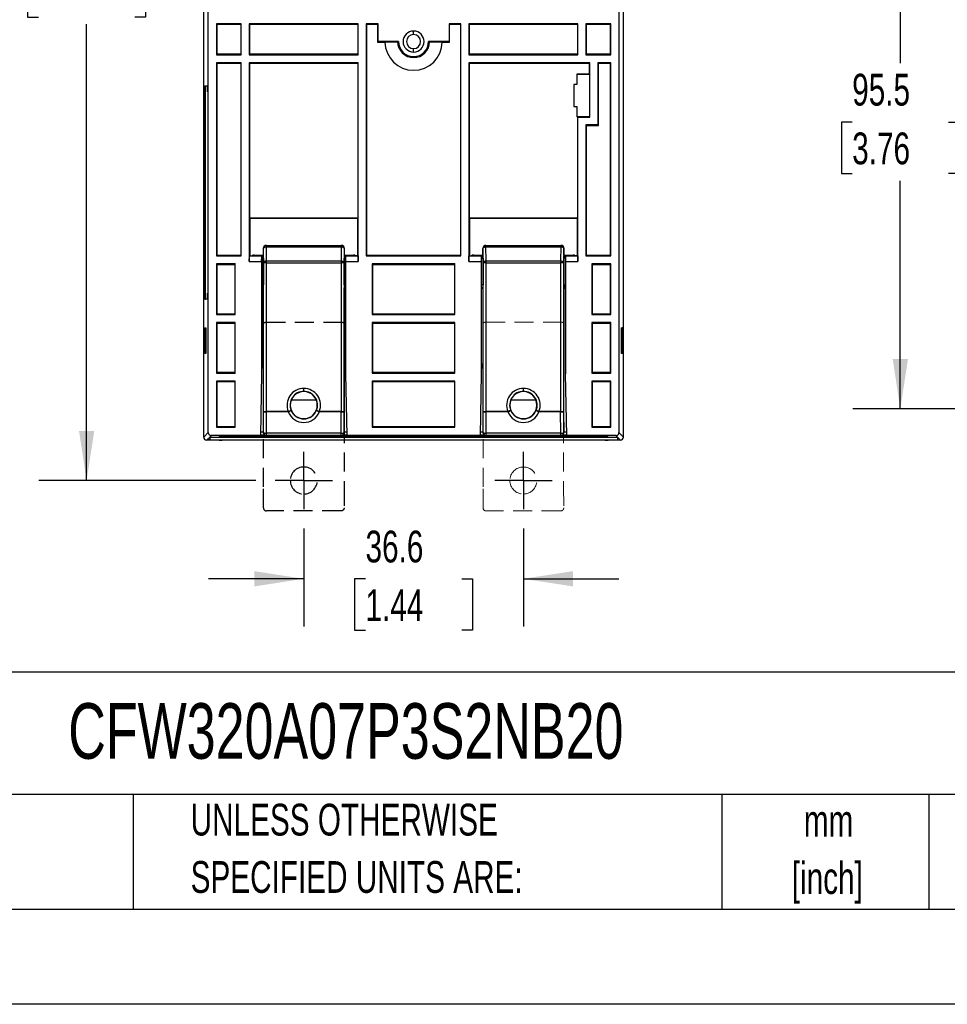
# Model space of a CAD drawing. Header units: millimetres. Extents: x 0 to 699, y 0 to 540.
# Tile 21 of 38: x 391 to 545, y 0 to 164. Entities that reach past the tile are written whole.
import ezdxf

# ---------------------------------------------------------------- set-up
doc = ezdxf.new("R2010")
doc.units = ezdxf.units.MM
doc.header["$LTSCALE"] = 2.5
doc.linetypes.add('CENTERX2', pattern=[20.32, 12.7, -2.54, 2.54, -2.54])
doc.linetypes.add('HIDDEN', pattern=[1.905, 1.27, -0.635])
doc.layers.add('CENTER', color=40, linetype='CENTERX2')
doc.layers.add('HIDDEN', color=102, linetype='HIDDEN')
doc.layers.add('DIMENSIONS', color=140, linetype='Continuous', lineweight=25)
doc.layers.add('TEXT', color=140, linetype='Continuous', lineweight=25)
doc.styles.add('SLDTEXTSTYLE0', font='TXT', dxfattribs={"width": 0.7})
doc.dimstyles.new('SLDDIMSTYLE0', dxfattribs={"dimtxt": 5.39502, "dimasz": 8.255, "dimexe": 0, "dimexo": 0.0625, "dimgap": 1.348755, "dimtad": 0, "dimtih": 1, "dimtoh": 1, "dimrnd": 1e-09, "dimzin": 12, "dimdsep": 46, "dimtxsty": 'SLDTEXTSTYLE0', "dimsah": 1, "dimcen": 0.09, "dimadec": 0, "dimazin": 3, "dimtfac": 1, "dimtofl": 0, "dimtmove": 0, "dimatfit": 3, "dimfxl": 0, "dimfrac": 2, "dimtolj": 1, "dimtzin": 12, "dimarcsym": 0})
doc.dimstyles.new('SLDDIMSTYLE1', dxfattribs={"dimtxt": 5.39502, "dimasz": 8.255, "dimexe": 0, "dimexo": 0.0625, "dimgap": 1.348755, "dimtad": 0, "dimtih": 1, "dimtoh": 1, "dimrnd": 1e-09, "dimzin": 12, "dimdsep": 46, "dimtxsty": 'SLDTEXTSTYLE0', "dimsah": 1, "dimcen": 0.09, "dimadec": 0, "dimazin": 3, "dimtfac": 1, "dimtmove": 0, "dimatfit": 0, "dimfxl": 0, "dimfrac": 2, "dimtolj": 1, "dimtzin": 12, "dimarcsym": 0})

# ---------------------------------------------------------------- blocks, each defined once
blk = doc.blocks.new('SW_NOTE_0_1')
at = {"layer": 'TEXT', "color": 0, "linetype": 'CENTERX2', "lineweight": 18, "char_height": 5.292, "attachment_point": 2, "style": 'SLDTEXTSTYLE0'}
for s, insert in [('mm', (7.11, 6.82)), ('[inch]', (6.9, -2.73))]:
    blk.add_mtext(s, dxfattribs=dict(at, insert=insert))
blk = doc.blocks.new('SW_NOTE_0_2')
at = {"layer": 'TEXT', "color": 0, "linetype": 'CENTERX2', "lineweight": 18, "char_height": 5.2917, "attachment_point": 1, "style": 'SLDTEXTSTYLE0'}
for s, insert in [('UNLESS OTHERWISE', (0, 6.82)), ('SPECIFIED UNITS ARE:', (0, -2.73))]:
    blk.add_mtext(s, dxfattribs=dict(at, insert=insert))
blk = doc.blocks.new('_D_11')
at = {"layer": 'DIMENSIONS'}
for p, q in [((437.87, 79.27), (437.87, 62.93)), ((474.47, 79.27), (474.47, 62.93)), ((437.87, 70.87), (422, 70.87)), ((448.16, 70.87), (446.35, 70.87)), ((446.35, 70.87), (446.35, 62.29)), ((464.19, 70.87), (466, 70.87)), ((466, 70.87), (466, 62.29)), ((474.47, 70.87), (490.35, 70.87)), ((446.35, 62.29), (448.16, 62.29)), ((466, 62.29), (464.19, 62.29))]:
    blk.add_line(p, q, dxfattribs=at)
for points in [[(437.87, 70.87), (429.62, 72.14), (429.62, 69.6)], [(474.47, 70.87), (482.73, 69.6), (482.73, 72.14)]]:
    blk.add_solid(points, dxfattribs=at)
at = {"layer": 'DIMENSIONS', "char_height": 5.292, "attachment_point": 1, "style": 'SLDTEXTSTYLE0'}
for s, insert in [('36.6', (448.16, 78.89)), ('1.44', (448.16, 69.11))]:
    blk.add_mtext(s, dxfattribs=dict(at, insert=insert))
blk = doc.blocks.new('_D_14')
at = {"layer": 'DIMENSIONS'}
for p, q in [((429.89, 258.74), (393.75, 258.74)), ((401.69, 258.74), (401.69, 182.77)), ((393.67, 172.99), (391.86, 172.99)), ((391.86, 172.99), (391.86, 164.42)), ((409.7, 172.99), (411.51, 172.99)), ((411.51, 172.99), (411.51, 164.42)), ((391.86, 164.42), (393.67, 164.42)), ((411.51, 164.42), (409.7, 164.42)), ((401.69, 87.24), (401.69, 163.21)), ((429.91, 87.24), (393.75, 87.24))]:
    blk.add_line(p, q, dxfattribs=at)
for points in [[(401.69, 258.74), (400.42, 250.49), (402.96, 250.49)], [(401.69, 87.24), (402.96, 95.49), (400.42, 95.49)]]:
    blk.add_solid(points, dxfattribs=at)
at = {"layer": 'DIMENSIONS', "char_height": 5.292, "attachment_point": 1, "style": 'SLDTEXTSTYLE0'}
for s, insert in [('171.5', (391.43, 181.02)), ('6.75', (393.67, 171.24))]:
    blk.add_mtext(s, dxfattribs=dict(at, insert=insert))
blk = doc.blocks.new('SW_CENTERMARKSYMBOL_7')
at = {"layer": 'CENTER', "color": 0}
for p, q in [((0, 2.54), (0, 4.79)), ((0, 0), (0, 2.54)), ((-2.54, 0), (-4.79, 0)), ((0, 0), (-2.54, 0)), ((0, 0), (0, -2.54)), ((0, 0), (2.54, 0)), ((2.54, 0), (4.79, 0)), ((0, -2.54), (0, -4.79))]:
    blk.add_line(p, q, dxfattribs=at)
blk = doc.blocks.new('SW_CENTERMARKSYMBOL_8')
at = {"layer": 'CENTER', "color": 0}
for p, q in [((0, 2.54), (0, 4.79)), ((0, 0), (0, 2.54)), ((-2.54, 0), (-4.79, 0)), ((0, 0), (-2.54, 0)), ((0, 0), (0, -2.54)), ((0, 0), (2.54, 0)), ((2.54, 0), (4.79, 0)), ((0, -2.54), (0, -4.79))]:
    blk.add_line(p, q, dxfattribs=at)
blk = doc.blocks.new('_D_17')
at = {"layer": 'DIMENSIONS'}
for p, q in [((552.71, 194.69), (529.34, 194.69)), ((537.28, 194.69), (537.28, 156.73)), ((529.26, 146.94), (527.45, 146.94)), ((527.45, 146.94), (527.45, 138.37)), ((545.29, 146.94), (547.11, 146.94)), ((547.11, 146.94), (547.11, 138.37)), ((527.45, 138.37), (529.26, 138.37)), ((547.11, 138.37), (545.29, 138.37)), ((537.28, 99.2), (537.28, 137.16)), ((552.3, 99.2), (529.34, 99.2))]:
    blk.add_line(p, q, dxfattribs=at)
for points in [[(537.28, 194.69), (536.01, 186.44), (538.55, 186.44)], [(537.28, 99.2), (538.55, 107.45), (536.01, 107.45)]]:
    blk.add_solid(points, dxfattribs=at)
at = {"layer": 'DIMENSIONS', "char_height": 5.292, "attachment_point": 1, "style": 'SLDTEXTSTYLE0'}
for s, insert in [('95.5', (529.26, 154.97)), ('3.76', (529.26, 145.19))]:
    blk.add_mtext(s, dxfattribs=dict(at, insert=insert))

msp = doc.modelspace()

# ---------------------------------------------------------------- linework, layer by layer
for p, q in [((421.205, 94.469), (421.205, 251.408)), ((491.144, 94.469), (491.144, 251.408)), ((421.965, 95.229), (421.965, 184.849)), ((490.385, 184.849), (490.385, 95.229)), ((427.462, 163.316), (423.334, 163.316)), ((423.334, 163.316), (423.334, 158.141)), ((423.334, 163.316), (423.421, 163.229)), ((423.421, 158.229), (423.421, 163.229)), ((423.421, 163.229), (427.375, 163.229)), ((427.375, 163.229), (427.462, 163.316)), ((427.375, 163.229), (427.375, 158.229)), ((427.462, 158.141), (427.462, 163.316)), ((446.962, 163.316), (428.788, 163.316)), ((428.788, 163.316), (428.788, 158.141)), ((428.788, 163.316), (428.875, 163.229)), ((428.875, 158.229), (428.875, 163.229)), ((428.875, 163.229), (446.875, 163.229)), ((446.875, 163.229), (446.962, 163.316)), ((446.875, 163.229), (446.875, 158.229)), ((446.962, 158.141), (446.962, 163.316)), ((448.288, 163.316), (448.288, 124.641)), ((450.262, 163.316), (448.288, 163.316)), ((448.375, 163.229), (448.288, 163.316)), ((448.375, 124.729), (448.375, 163.229)), ((448.375, 163.229), (450.175, 163.229)), ((450.175, 163.229), (450.262, 163.316)), ((450.175, 163.229), (450.175, 160.249)), ((450.262, 160.336), (450.262, 163.316)), ((464.062, 163.316), (462.088, 163.316)), ((462.088, 163.316), (462.088, 160.336)), ((462.175, 163.229), (462.088, 163.316)), ((462.175, 160.249), (462.175, 163.229)), ((462.175, 163.229), (463.975, 163.229)), ((463.975, 163.229), (464.062, 163.316)), ((463.975, 163.229), (463.975, 124.729)), ((464.062, 124.641), (464.062, 163.316)), ((465.388, 163.316), (465.388, 158.141)), ((483.562, 163.316), (465.388, 163.316)), ((465.475, 163.229), (465.388, 163.316)), ((465.475, 158.229), (465.475, 163.229)), ((465.475, 163.229), (483.475, 163.229)), ((483.475, 163.229), (483.562, 163.316)), ((483.475, 163.229), (483.475, 158.229)), ((483.562, 158.141), (483.562, 163.316)), ((484.888, 163.316), (484.888, 158.141)), ((489.016, 163.316), (484.888, 163.316)), ((484.975, 163.229), (484.888, 163.316)), ((484.975, 158.229), (484.975, 163.229)), ((484.975, 163.229), (488.929, 163.229)), ((488.929, 163.229), (489.016, 163.316)), ((488.929, 163.229), (488.929, 158.229)), ((489.016, 158.141), (489.016, 163.316)), ((456.175, 161.509), (456.175, 162.086)), ((450.175, 160.249), (450.262, 160.336)), ((450.175, 160.249), (451.4, 160.249)), ((453.675, 160.336), (450.262, 160.336)), ((451.4, 160.249), (453.5, 160.302)), ((453.5, 160.302), (453.675, 160.336)), ((456.175, 158.586), (456.175, 159.164)), ((462.088, 160.336), (458.675, 160.336)), ((458.85, 160.302), (458.675, 160.336)), ((458.85, 160.302), (460.95, 160.249)), ((460.95, 160.249), (462.175, 160.249)), ((462.175, 160.249), (462.088, 160.336)), ((423.421, 158.229), (423.334, 158.141)), ((423.334, 158.141), (427.462, 158.141)), ((427.375, 158.229), (423.421, 158.229)), ((427.375, 158.229), (427.462, 158.141)), ((428.875, 158.229), (428.788, 158.141)), ((428.788, 158.141), (446.962, 158.141)), ((446.875, 158.229), (428.875, 158.229)), ((446.875, 158.229), (446.962, 158.141)), ((465.388, 158.141), (465.475, 158.229)), ((465.388, 158.141), (483.562, 158.141)), ((483.475, 158.229), (465.475, 158.229)), ((483.475, 158.229), (483.562, 158.141)), ((484.888, 158.141), (484.975, 158.229)), ((484.888, 158.141), (489.016, 158.141)), ((488.929, 158.229), (484.975, 158.229)), ((488.929, 158.229), (489.016, 158.141)), ((427.462, 156.816), (423.334, 156.816)), ((423.334, 156.816), (423.334, 124.641)), ((423.334, 156.816), (423.421, 156.729)), ((423.421, 124.729), (423.421, 156.729)), ((423.421, 156.729), (427.375, 156.729)), ((427.375, 156.729), (427.462, 156.816)), ((427.375, 156.729), (427.375, 124.729)), ((427.462, 124.641), (427.462, 156.816)), ((446.962, 156.816), (428.788, 156.816)), ((428.788, 156.816), (428.788, 123.729)), ((428.875, 156.729), (428.788, 156.816)), ((428.875, 130.943), (428.875, 156.729)), ((428.875, 156.729), (446.875, 156.729)), ((446.875, 156.729), (446.962, 156.816)), ((446.875, 156.729), (446.875, 130.943)), ((446.962, 123.729), (446.962, 156.816)), ((485.562, 156.816), (465.388, 156.816)), ((465.388, 156.816), (465.388, 123.729)), ((465.475, 156.729), (465.388, 156.816)), ((465.475, 130.943), (465.475, 156.729)), ((465.475, 156.729), (485.475, 156.729)), ((485.475, 156.729), (485.562, 156.816)), ((485.475, 154.894), (485.475, 156.729)), ((485.562, 147.73), (485.562, 156.816)), ((489.016, 156.816), (486.888, 156.816)), ((486.888, 156.816), (486.888, 146.443)), ((486.975, 156.729), (486.888, 156.816)), ((486.975, 146.355), (486.975, 156.729)), ((486.975, 156.729), (488.929, 156.729)), ((488.929, 156.729), (489.016, 156.816)), ((488.929, 156.729), (488.929, 124.729)), ((489.016, 124.641), (489.016, 156.816)), ((485.475, 154.894), (483.349, 154.894)), ((483.349, 154.894), (483.349, 153.193)), ((483.351, 154.892), (483.349, 154.894)), ((483.351, 154.892), (483.351, 153.191)), ((483.351, 154.892), (485.473, 154.892)), ((485.473, 154.892), (485.475, 154.894)), ((485.473, 154.892), (485.473, 147.819)), ((421.377, 152.944), (421.888, 152.944)), ((421.377, 152.944), (421.504, 152.942)), ((421.504, 152.942), (421.888, 152.942)), ((483.349, 153.193), (482.888, 153.193)), ((482.888, 153.193), (482.888, 149.518)), ((482.89, 153.191), (482.888, 153.193)), ((482.89, 153.191), (482.89, 149.52)), ((483.351, 153.191), (482.89, 153.191)), ((483.349, 153.193), (483.351, 153.191)), ((421.369, 118.439), (421.369, 151.939)), ((421.369, 151.939), (421.496, 151.939)), ((421.496, 118.439), (421.496, 151.939)), ((421.897, 151.939), (421.897, 118.439)), ((482.888, 149.518), (482.89, 149.52)), ((482.888, 149.518), (483.349, 149.518)), ((482.89, 149.52), (483.351, 149.52)), ((483.351, 149.52), (483.349, 149.518)), ((483.349, 149.518), (483.349, 147.817)), ((483.351, 149.52), (483.351, 147.819)), ((483.349, 147.817), (483.351, 147.819)), ((483.475, 147.817), (483.349, 147.817)), ((485.473, 147.819), (483.351, 147.819)), ((483.475, 147.817), (483.475, 130.943)), ((483.562, 147.73), (483.475, 147.817)), ((483.562, 123.729), (483.562, 147.73)), ((483.562, 147.73), (485.562, 147.73)), ((485.562, 147.73), (485.473, 147.819)), ((484.888, 146.443), (484.888, 124.641)), ((486.888, 146.443), (484.888, 146.443)), ((484.975, 146.355), (484.888, 146.443)), ((484.975, 124.729), (484.975, 146.355)), ((484.975, 146.355), (486.975, 146.355)), ((486.975, 146.355), (486.888, 146.443)), ((428.877, 130.941), (428.875, 130.943)), ((446.875, 130.943), (428.875, 130.943)), ((428.877, 130.941), (428.877, 124.788)), ((428.877, 130.941), (446.873, 130.941)), ((446.875, 130.943), (446.873, 130.941)), ((446.873, 124.788), (446.873, 130.941)), ((465.477, 130.941), (465.475, 130.943)), ((483.475, 130.943), (465.475, 130.943)), ((465.477, 130.941), (465.477, 124.788)), ((465.477, 130.941), (483.473, 130.941)), ((483.475, 130.943), (483.473, 130.941)), ((483.473, 124.788), (483.473, 130.941)), ((431.615, 126.386), (431.638, 126.364)), ((431.615, 126.386), (444.135, 126.386)), ((431.638, 126.364), (431.638, 126.178)), ((431.638, 126.364), (444.112, 126.364)), ((444.135, 126.386), (444.112, 126.364)), ((444.112, 126.364), (444.112, 126.178)), ((468.215, 126.386), (468.238, 126.364)), ((468.215, 126.386), (480.735, 126.386)), ((468.238, 126.364), (468.238, 126.178)), ((468.238, 126.364), (480.712, 126.364)), ((480.735, 126.386), (480.712, 126.364)), ((480.712, 126.364), (480.712, 126.178)), ((423.421, 124.729), (423.334, 124.641)), ((423.334, 124.641), (427.462, 124.641)), ((427.375, 124.729), (423.421, 124.729)), ((427.375, 124.729), (427.462, 124.641)), ((428.788, 123.729), (428.804, 124.658)), ((428.804, 124.658), (428.846, 124.7)), ((428.804, 124.658), (430.861, 124.658)), ((428.846, 124.758), (428.877, 124.788)), ((428.846, 124.7), (428.846, 124.758)), ((428.875, 124.671), (428.846, 124.7)), ((428.875, 124.671), (430.875, 124.671)), ((429.602, 124.786), (429.581, 124.765)), ((429.581, 124.765), (431.136, 124.765)), ((429.581, 124.765), (429.581, 124.671)), ((429.602, 124.786), (431.115, 124.786)), ((430.845, 123.729), (430.861, 124.658)), ((430.861, 124.658), (430.875, 124.671)), ((430.875, 124.671), (430.875, 106.729)), ((431.115, 125.886), (431.115, 124.786)), ((431.115, 125.886), (431.138, 125.864)), ((431.115, 124.786), (431.136, 124.765)), ((431.171, 123.49), (431.138, 125.864)), ((431.671, 123.805), (431.638, 126.178)), ((431.638, 126.178), (444.112, 126.178)), ((444.112, 126.178), (444.079, 123.805)), ((444.612, 125.864), (444.578, 123.49)), ((444.612, 125.864), (444.634, 125.886)), ((444.613, 124.765), (444.634, 124.786)), ((444.613, 124.765), (446.168, 124.765)), ((444.634, 124.786), (444.634, 125.886)), ((444.634, 124.786), (446.147, 124.786)), ((444.875, 106.729), (444.875, 124.671)), ((444.875, 124.671), (444.888, 124.658)), ((446.875, 124.671), (444.875, 124.671)), ((444.905, 123.729), (444.888, 124.658)), ((444.888, 124.658), (446.946, 124.658)), ((446.168, 124.765), (446.147, 124.786)), ((446.168, 124.671), (446.168, 124.765)), ((446.873, 124.788), (446.904, 124.758)), ((446.904, 124.7), (446.875, 124.671)), ((446.904, 124.758), (446.904, 124.7)), ((446.904, 124.7), (446.946, 124.658)), ((446.946, 124.658), (446.962, 123.729)), ((448.288, 124.641), (448.375, 124.729)), ((448.288, 124.641), (464.062, 124.641)), ((463.975, 124.729), (448.375, 124.729)), ((463.975, 124.729), (464.062, 124.641)), ((465.388, 123.729), (465.404, 124.658)), ((465.404, 124.658), (465.446, 124.7)), ((465.404, 124.658), (467.461, 124.658)), ((465.446, 124.758), (465.477, 124.788)), ((465.446, 124.7), (465.446, 124.758)), ((465.475, 124.671), (465.446, 124.7)), ((465.475, 124.671), (467.475, 124.671)), ((466.202, 124.786), (466.181, 124.765)), ((466.181, 124.765), (467.736, 124.765)), ((466.181, 124.765), (466.181, 124.671)), ((466.202, 124.786), (467.715, 124.786)), ((467.461, 124.658), (467.445, 123.729)), ((467.461, 124.658), (467.475, 124.671)), ((467.475, 106.729), (467.475, 124.671)), ((467.715, 125.886), (467.715, 124.786)), ((467.715, 125.886), (467.738, 125.864)), ((467.715, 124.786), (467.736, 124.765)), ((467.771, 123.49), (467.738, 125.864)), ((468.271, 123.805), (468.238, 126.178)), ((468.238, 126.178), (480.712, 126.178)), ((480.712, 126.178), (480.679, 123.805)), ((481.212, 125.864), (481.178, 123.49)), ((481.212, 125.864), (481.234, 125.886)), ((481.213, 124.765), (481.234, 124.786)), ((481.213, 124.765), (482.768, 124.765)), ((481.234, 124.786), (481.234, 125.886)), ((481.234, 124.786), (482.747, 124.786)), ((481.475, 124.671), (481.475, 106.729)), ((481.488, 124.658), (481.475, 124.671)), ((483.475, 124.671), (481.475, 124.671)), ((481.505, 123.729), (481.488, 124.658)), ((481.488, 124.658), (483.546, 124.658)), ((482.768, 124.765), (482.747, 124.786)), ((482.768, 124.671), (482.768, 124.765)), ((483.473, 124.788), (483.504, 124.758)), ((483.504, 124.7), (483.475, 124.671)), ((483.504, 124.758), (483.504, 124.7)), ((483.504, 124.7), (483.546, 124.658)), ((483.546, 124.658), (483.562, 123.729)), ((484.888, 124.641), (484.975, 124.729)), ((484.888, 124.641), (489.016, 124.641)), ((488.929, 124.729), (484.975, 124.729)), ((488.929, 124.729), (489.016, 124.641)), ((426.462, 123.316), (423.334, 123.316)), ((423.334, 123.316), (423.334, 114.878)), ((423.421, 123.229), (423.334, 123.316)), ((423.421, 114.965), (423.421, 123.229)), ((423.421, 123.229), (426.375, 123.229)), ((426.462, 123.316), (426.375, 123.229)), ((426.375, 123.229), (426.375, 114.965)), ((426.462, 114.878), (426.462, 123.316)), ((428.788, 123.729), (430.845, 123.729)), ((430.845, 123.729), (430.845, 105.029)), ((430.875, 124.265), (431.145, 124.265)), ((431.145, 124.265), (431.145, 119.798)), ((431.171, 98.743), (431.171, 123.49)), ((431.671, 123.49), (431.171, 123.49)), ((431.671, 123.805), (444.079, 123.805)), ((431.671, 123.49), (431.671, 123.805)), ((431.671, 98.743), (431.671, 123.49)), ((431.671, 123.49), (444.079, 123.49)), ((444.079, 123.805), (444.079, 123.49)), ((444.079, 123.49), (444.079, 98.743)), ((444.578, 123.49), (444.079, 123.49)), ((444.578, 123.49), (444.578, 98.743)), ((444.605, 119.798), (444.605, 124.265)), ((444.875, 124.265), (444.605, 124.265)), ((444.905, 105.029), (444.905, 123.729)), ((444.905, 123.729), (446.962, 123.729)), ((463.062, 123.316), (449.288, 123.316)), ((449.288, 123.316), (449.288, 114.878)), ((449.375, 123.229), (449.288, 123.316)), ((449.375, 114.965), (449.375, 123.229)), ((449.375, 123.229), (462.975, 123.229)), ((463.062, 123.316), (462.975, 123.229)), ((462.975, 123.229), (462.975, 114.965)), ((463.062, 114.878), (463.062, 123.316)), ((465.388, 123.729), (467.445, 123.729)), ((467.445, 123.729), (467.445, 105.029)), ((467.475, 124.265), (467.745, 124.265)), ((467.745, 124.265), (467.745, 119.798)), ((467.771, 98.743), (467.771, 123.49)), ((468.271, 123.49), (467.771, 123.49)), ((468.271, 123.805), (480.679, 123.805)), ((468.271, 123.49), (468.271, 123.805)), ((468.271, 98.743), (468.271, 123.49)), ((468.271, 123.49), (480.679, 123.49)), ((480.679, 123.805), (480.679, 123.49)), ((480.679, 123.49), (480.679, 98.743)), ((481.178, 123.49), (480.679, 123.49)), ((481.178, 123.49), (481.178, 98.743)), ((481.205, 119.798), (481.205, 124.265)), ((481.475, 124.265), (481.205, 124.265)), ((481.505, 105.029), (481.505, 123.729)), ((481.505, 123.729), (483.562, 123.729)), ((489.016, 123.316), (485.888, 123.316)), ((485.888, 123.316), (485.888, 114.878)), ((485.888, 123.316), (485.975, 123.229)), ((485.975, 114.965), (485.975, 123.229)), ((485.975, 123.229), (488.929, 123.229)), ((488.929, 123.229), (489.016, 123.316)), ((488.929, 123.229), (488.929, 114.965)), ((489.016, 114.878), (489.016, 123.316)), ((431.145, 119.798), (430.875, 119.798)), ((444.605, 119.798), (444.875, 119.798)), ((467.745, 119.798), (467.475, 119.798)), ((481.205, 119.798), (481.475, 119.798)), ((421.496, 118.439), (421.369, 118.439)), ((431.136, 119.298), (430.875, 119.298)), ((430.875, 119.286), (431.125, 119.286)), ((431.125, 119.286), (431.136, 119.298)), ((431.125, 119.286), (431.125, 95.263)), ((444.625, 119.286), (444.613, 119.298)), ((444.875, 119.298), (444.613, 119.298)), ((444.625, 95.263), (444.625, 119.286)), ((444.625, 119.286), (444.875, 119.286)), ((467.736, 119.298), (467.475, 119.298)), ((467.475, 119.286), (467.725, 119.286)), ((467.725, 119.286), (467.736, 119.298)), ((467.725, 119.286), (467.725, 95.263)), ((481.225, 119.286), (481.213, 119.298)), ((481.475, 119.298), (481.213, 119.298)), ((481.225, 95.263), (481.225, 119.286)), ((481.225, 119.286), (481.475, 119.286)), ((421.377, 117.434), (421.504, 117.436)), ((421.888, 117.434), (421.377, 117.434)), ((421.888, 117.436), (421.504, 117.436)), ((423.421, 114.965), (423.334, 114.878)), ((423.334, 114.878), (426.462, 114.878)), ((426.375, 114.965), (423.421, 114.965)), ((426.375, 114.965), (426.462, 114.878)), ((449.375, 114.965), (449.288, 114.878)), ((449.288, 114.878), (463.062, 114.878)), ((462.975, 114.965), (449.375, 114.965)), ((462.975, 114.965), (463.062, 114.878)), ((485.975, 114.965), (485.888, 114.878)), ((485.888, 114.878), (489.016, 114.878)), ((488.929, 114.965), (485.975, 114.965)), ((488.929, 114.965), (489.016, 114.878)), ((426.462, 113.553), (423.334, 113.553)), ((423.334, 113.553), (423.334, 105.115)), ((423.334, 113.553), (423.421, 113.465)), ((423.421, 105.202), (423.421, 113.465)), ((423.421, 113.465), (426.375, 113.465)), ((426.375, 113.465), (426.462, 113.553)), ((426.375, 113.465), (426.375, 105.202)), ((426.462, 105.115), (426.462, 113.553)), ((463.062, 113.553), (449.288, 113.553)), ((449.288, 113.553), (449.288, 105.115)), ((449.375, 113.465), (449.288, 113.553)), ((449.375, 105.202), (449.375, 113.465)), ((449.375, 113.465), (462.975, 113.465)), ((462.975, 113.465), (463.062, 113.553)), ((462.975, 113.465), (462.975, 105.202)), ((463.062, 105.115), (463.062, 113.553)), ((485.888, 113.553), (485.888, 105.115)), ((489.016, 113.553), (485.888, 113.553)), ((485.975, 113.465), (485.888, 113.553)), ((485.975, 105.202), (485.975, 113.465)), ((485.975, 113.465), (488.929, 113.465)), ((488.929, 113.465), (489.016, 113.553)), ((488.929, 113.465), (488.929, 105.202)), ((489.016, 105.115), (489.016, 113.553)), ((421.368, 112.677), (421.549, 112.677)), ((421.368, 108.401), (421.368, 112.677)), ((421.368, 112.677), (421.495, 112.675)), ((421.495, 112.675), (421.549, 112.675)), ((421.495, 108.403), (421.495, 112.675)), ((421.549, 112.677), (421.549, 108.401)), ((490.801, 112.677), (490.981, 112.677)), ((490.801, 108.401), (490.801, 112.677)), ((490.801, 112.675), (490.854, 112.675)), ((490.981, 112.677), (490.854, 112.675)), ((490.854, 112.675), (490.854, 108.403)), ((490.981, 112.677), (490.981, 108.401)), ((421.495, 108.403), (421.368, 108.401)), ((421.549, 108.401), (421.368, 108.401)), ((421.549, 108.403), (421.495, 108.403)), ((490.854, 108.403), (490.801, 108.403)), ((490.981, 108.401), (490.801, 108.401)), ((490.981, 108.401), (490.854, 108.403)), ((430.875, 106.729), (430.845, 105.029)), ((444.905, 105.029), (444.875, 106.729)), ((467.475, 106.729), (467.445, 105.029)), ((481.475, 106.729), (481.505, 105.029)), ((423.421, 105.202), (423.334, 105.115)), ((423.334, 105.115), (426.462, 105.115)), ((426.375, 105.202), (423.421, 105.202)), ((426.375, 105.202), (426.462, 105.115)), ((430.845, 105.029), (430.665, 94.729)), ((445.084, 94.729), (444.905, 105.029)), ((449.375, 105.202), (449.288, 105.115)), ((449.288, 105.115), (463.062, 105.115)), ((462.975, 105.202), (449.375, 105.202)), ((463.062, 105.115), (462.975, 105.202)), ((467.445, 105.029), (467.265, 94.729)), ((481.684, 94.729), (481.505, 105.029)), ((485.888, 105.115), (485.975, 105.202)), ((485.888, 105.115), (489.016, 105.115)), ((488.929, 105.202), (485.975, 105.202)), ((488.929, 105.202), (489.016, 105.115)), ((423.334, 103.789), (423.334, 96.098)), ((426.462, 103.789), (423.334, 103.789)), ((423.421, 103.702), (423.334, 103.789)), ((423.421, 96.185), (423.421, 103.702)), ((423.421, 103.702), (426.375, 103.702)), ((426.375, 103.702), (426.462, 103.789)), ((426.375, 103.702), (426.375, 96.185)), ((426.462, 96.098), (426.462, 103.789)), ((449.288, 103.789), (449.288, 96.098)), ((463.062, 103.789), (449.288, 103.789)), ((449.375, 103.702), (449.288, 103.789)), ((449.375, 96.185), (449.375, 103.702)), ((449.375, 103.702), (462.975, 103.702)), ((462.975, 103.702), (463.062, 103.789)), ((462.975, 103.702), (462.975, 96.185)), ((463.062, 96.098), (463.062, 103.789)), ((485.888, 103.789), (485.888, 96.098)), ((489.016, 103.789), (485.888, 103.789)), ((485.975, 103.702), (485.888, 103.789)), ((485.975, 96.185), (485.975, 103.702)), ((485.975, 103.702), (488.929, 103.702)), ((488.929, 103.702), (489.016, 103.789)), ((488.929, 103.702), (488.929, 96.185)), ((489.016, 96.098), (489.016, 103.789)), ((437.875, 102.08), (437.875, 102.58)), ((437.875, 102.08), (437.875, 102.036)), ((474.475, 102.08), (474.475, 102.58)), ((474.475, 102.08), (474.475, 102.036)), ((439.957, 100.638), (435.792, 100.638)), ((476.557, 100.638), (472.392, 100.638)), ((431.16, 95.219), (431.171, 98.743)), ((431.171, 98.743), (431.671, 98.743)), ((431.66, 95.132), (431.671, 98.656)), ((435.283, 98.743), (431.671, 98.743)), ((431.671, 98.656), (431.671, 98.743)), ((435.283, 98.656), (431.671, 98.656)), ((435.283, 98.743), (435.747, 98.93)), ((435.283, 98.743), (435.283, 98.656)), ((440.003, 98.93), (440.466, 98.743)), ((444.079, 98.743), (440.466, 98.743)), ((440.466, 98.656), (440.466, 98.743)), ((444.079, 98.656), (440.466, 98.656)), ((444.079, 98.656), (444.079, 98.743)), ((444.079, 98.743), (444.578, 98.743)), ((444.089, 95.132), (444.079, 98.656)), ((444.578, 98.743), (444.589, 95.219)), ((467.76, 95.219), (467.771, 98.743)), ((467.771, 98.743), (468.271, 98.743)), ((468.26, 95.132), (468.271, 98.656)), ((471.883, 98.743), (468.271, 98.743)), ((468.271, 98.656), (468.271, 98.743)), ((471.883, 98.656), (468.271, 98.656)), ((471.883, 98.743), (472.347, 98.93)), ((471.883, 98.743), (471.883, 98.656)), ((476.603, 98.93), (477.066, 98.743)), ((480.679, 98.743), (477.066, 98.743)), ((477.066, 98.656), (477.066, 98.743)), ((480.679, 98.656), (477.066, 98.656)), ((480.679, 98.656), (480.679, 98.743)), ((480.679, 98.743), (481.178, 98.743)), ((480.689, 95.132), (480.679, 98.656)), ((481.178, 98.743), (481.189, 95.219)), ((437.875, 97.536), (437.875, 97.498)), ((474.475, 97.536), (474.475, 97.498)), ((421.205, 94.469), (421.965, 95.229)), ((423.334, 96.098), (423.421, 96.185)), ((423.334, 96.098), (426.462, 96.098)), ((426.375, 96.185), (423.421, 96.185)), ((426.375, 96.185), (426.462, 96.098)), ((431.125, 95.263), (430.675, 95.263)), ((431.16, 95.219), (431.125, 95.254)), ((444.089, 95.132), (431.66, 95.132)), ((431.66, 94.719), (431.66, 95.132)), ((444.089, 94.719), (444.089, 95.132)), ((444.625, 95.254), (444.589, 95.219)), ((445.075, 95.263), (444.625, 95.263)), ((449.288, 96.098), (449.375, 96.185)), ((449.288, 96.098), (463.062, 96.098)), ((462.975, 96.185), (449.375, 96.185)), ((462.975, 96.185), (463.062, 96.098)), ((467.725, 95.263), (467.275, 95.263)), ((467.76, 95.219), (467.725, 95.254)), ((480.689, 95.132), (468.26, 95.132)), ((468.26, 94.719), (468.26, 95.132)), ((480.689, 94.719), (480.689, 95.132)), ((481.225, 95.254), (481.189, 95.219)), ((481.675, 95.263), (481.225, 95.263)), ((485.888, 96.098), (485.975, 96.185)), ((485.888, 96.098), (489.016, 96.098)), ((488.929, 96.185), (485.975, 96.185)), ((488.929, 96.185), (489.016, 96.098)), ((490.385, 95.229), (491.144, 94.469)), ((421.729, 93.993), (421.705, 93.969)), ((424.392, 93.969), (421.705, 93.969)), ((422.201, 94.465), (421.729, 93.993)), ((422.201, 93.993), (421.729, 93.993)), ((422.465, 94.729), (422.201, 94.465)), ((422.201, 94.465), (490.149, 94.465)), ((422.201, 94.465), (422.201, 93.993)), ((422.201, 93.993), (490.149, 93.993)), ((430.665, 94.729), (422.465, 94.729)), ((423.268, 93.989), (423.271, 93.993)), ((423.268, 93.989), (423.268, 93.989)), ((423.79, 94.481), (423.969, 94.663)), ((423.79, 94.481), (423.79, 94.481)), ((424.09, 94.491), (488.26, 94.491)), ((424.09, 94.491), (424.09, 94.478)), ((488.26, 94.478), (424.09, 94.478)), ((424.268, 93.993), (424.267, 93.98)), ((424.391, 93.98), (424.267, 93.98)), ((424.269, 94.666), (433.819, 94.666)), ((425.17, 93.98), (425.17, 93.993)), ((487.18, 93.98), (425.17, 93.98)), ((431.225, 93.969), (425.247, 93.969)), ((428.665, 94.704), (430.665, 94.704)), ((428.665, 94.683), (428.665, 94.704)), ((428.665, 94.697), (447.085, 94.697)), ((428.665, 94.696), (433.716, 94.696)), ((433.716, 94.683), (428.665, 94.683)), ((430.665, 94.704), (430.665, 94.729)), ((431.455, 94.763), (430.666, 94.763)), ((431.269, 94.903), (431.307, 94.865)), ((444.089, 94.719), (431.66, 94.719)), ((433.716, 94.696), (433.82, 94.678)), ((433.716, 94.683), (433.716, 94.696)), ((433.819, 94.666), (433.716, 94.683)), ((433.819, 94.666), (433.82, 94.678)), ((441.93, 94.678), (442.033, 94.696)), ((441.931, 94.666), (441.93, 94.678)), ((442.034, 94.683), (441.931, 94.666)), ((441.931, 94.666), (470.419, 94.666)), ((442.033, 94.696), (447.085, 94.696)), ((442.033, 94.696), (442.034, 94.683)), ((447.085, 94.683), (442.034, 94.683)), ((443.208, 93.969), (442.308, 93.969)), ((445.084, 94.763), (444.295, 94.763)), ((444.443, 94.865), (444.481, 94.903)), ((467.265, 94.729), (445.084, 94.729)), ((445.085, 94.704), (445.084, 94.729)), ((445.085, 94.704), (447.085, 94.704)), ((447.085, 94.704), (447.085, 94.683)), ((451.742, 93.969), (447.274, 93.969)), ((455.097, 93.969), (452.013, 93.969)), ((457.161, 93.969), (455.189, 93.969)), ((460.337, 93.969), (457.716, 93.969)), ((465.076, 93.969), (460.608, 93.969)), ((465.265, 94.704), (467.265, 94.704)), ((465.265, 94.683), (465.265, 94.704)), ((465.265, 94.697), (483.685, 94.697)), ((465.265, 94.696), (470.316, 94.696)), ((470.316, 94.683), (465.265, 94.683)), ((467.265, 94.704), (467.265, 94.729)), ((468.055, 94.763), (467.266, 94.763)), ((467.869, 94.903), (467.907, 94.865)), ((480.689, 94.719), (468.26, 94.719)), ((470.042, 93.969), (469.142, 93.969)), ((470.316, 94.696), (470.42, 94.678)), ((470.316, 94.683), (470.316, 94.696)), ((470.419, 94.666), (470.316, 94.683)), ((470.42, 94.678), (470.419, 94.666)), ((478.53, 94.678), (478.633, 94.696)), ((478.531, 94.666), (478.53, 94.678)), ((478.634, 94.683), (478.531, 94.666)), ((478.531, 94.666), (488.081, 94.666)), ((478.633, 94.696), (483.685, 94.696)), ((478.634, 94.683), (478.633, 94.696)), ((483.685, 94.683), (478.634, 94.683)), ((481.684, 94.763), (480.895, 94.763)), ((481.043, 94.865), (481.081, 94.903)), ((487.103, 93.969), (481.108, 93.969)), ((489.885, 94.729), (481.684, 94.729)), ((481.684, 94.729), (481.685, 94.704)), ((481.685, 94.704), (483.685, 94.704)), ((483.685, 94.704), (483.685, 94.683)), ((487.18, 93.98), (487.18, 93.993)), ((488.082, 93.98), (487.958, 93.98)), ((490.644, 93.969), (487.958, 93.969)), ((488.082, 93.98), (488.082, 93.993)), ((488.26, 94.478), (488.26, 94.491)), ((488.381, 94.663), (488.56, 94.481)), ((488.56, 94.481), (488.56, 94.481)), ((489.078, 93.993), (489.082, 93.989)), ((489.082, 93.989), (489.082, 93.989)), ((489.885, 94.729), (490.149, 94.465)), ((490.149, 94.465), (490.621, 93.993)), ((490.149, 94.465), (490.149, 93.993)), ((490.149, 93.993), (490.621, 93.993)), ((490.621, 93.993), (490.644, 93.969))]:
    msp.add_line(p, q)
at = {"color": 102, "linetype": 'HIDDEN', "lineweight": 18}
for p, q in [((467.771, 110.94), (467.738, 113.314)), ((468.238, 113.628), (480.712, 113.628)), ((481.212, 113.314), (481.178, 110.94)), ((467.771, 86.193), (467.771, 110.94)), ((481.178, 110.94), (481.178, 86.193)), ((467.76, 82.669), (467.771, 86.193)), ((481.178, 86.193), (481.189, 82.669)), ((480.689, 82.169), (468.26, 82.169))]:
    msp.add_line(p, q, dxfattribs=at)
at = {"color": 7, "linetype": 'Continuous'}
msp.add_line((698.506, 0.007), (0.006, 0.007), dxfattribs=at)
at = {"flags": 128}
for points in [[(431.138, 125.864), (431.148, 125.925), (431.178, 125.983), (431.224, 126.037), (431.287, 126.085), (431.362, 126.124), (431.448, 126.153), (431.541, 126.172), (431.638, 126.178)], [(444.112, 126.178), (444.209, 126.172), (444.302, 126.153), (444.388, 126.124), (444.463, 126.085), (444.525, 126.037), (444.572, 125.983), (444.601, 125.925), (444.612, 125.864)], [(467.738, 125.864), (467.748, 125.925), (467.778, 125.983), (467.824, 126.037), (467.887, 126.085), (467.962, 126.124), (468.048, 126.153), (468.141, 126.172), (468.238, 126.178)], [(480.712, 126.178), (480.809, 126.172), (480.902, 126.153), (480.988, 126.124), (481.063, 126.085), (481.125, 126.037), (481.172, 125.983), (481.201, 125.925), (481.212, 125.864)], [(431.171, 123.49), (431.182, 123.551), (431.211, 123.609), (431.258, 123.663), (431.32, 123.711), (431.396, 123.75), (431.481, 123.779), (431.574, 123.798), (431.671, 123.805)], [(444.079, 123.805), (444.175, 123.798), (444.268, 123.779), (444.354, 123.75), (444.43, 123.711), (444.492, 123.663), (444.538, 123.609), (444.568, 123.551), (444.578, 123.49)], [(467.771, 123.49), (467.782, 123.551), (467.811, 123.609), (467.858, 123.663), (467.92, 123.711), (467.996, 123.75), (468.081, 123.779), (468.174, 123.798), (468.271, 123.805)], [(480.679, 123.805), (480.775, 123.798), (480.868, 123.779), (480.954, 123.75), (481.03, 123.711), (481.092, 123.663), (481.138, 123.609), (481.168, 123.551), (481.178, 123.49)]]:
    msp.add_lwpolyline(points, dxfattribs=at)
for centre, radius, start, end in [((456.175, 160.336), 1.75, 90, 270), ((456.175, 160.336), 1.173, 90, 270), ((456.175, 160.336), 1.75, 270, 90), ((456.175, 160.336), 1.173, 270, 90), ((456.175, 160.336), 4.776, 181.04715, 358.95285), ((456.175, 160.336), 2.675, 180.74777, 359.25223), ((456.175, 160.336), 2.5, 180, 0), ((445.75, 152.229), 24.383, 178.31879, 180.68121), ((445.823, 152.228), 24.329, 178.31878, 180.68122), ((388.648, 152.151), 33.249, 359.6338, 1.3662), ((431.638, 125.864), 0.5, 90.02044, 179.97956), ((444.112, 125.864), 0.5, 0.02044, 89.97956), ((468.238, 125.864), 0.5, 90.02044, 179.97956), ((480.712, 125.864), 0.5, 0.02044, 89.97956), ((429.602, 124.287), 0.5, 90.00162, 135.00199), ((429.581, 124.266), 0.5, 89.98118, 125.75295), ((446.169, 124.266), 0.5, 54.24664, 90.01923), ((466.202, 124.287), 0.5, 90.00162, 135.00199), ((466.181, 124.266), 0.5, 89.98118, 125.75295), ((482.769, 124.266), 0.5, 54.24664, 90.01923), ((454.617, 118.226), 33.249, 179.6338, 181.3662), ((454.671, 118.227), 33.176, 179.63381, 181.36619), ((397.516, 118.149), 24.383, 358.31879, 0.68121), ((437.875, 99.786), 2.794, 90, 201.93338), ((437.875, 99.786), 2.294, 90, 201.93338), ((437.875, 99.786), 2.25, 90, 270), ((437.875, 99.786), 2.794, 338.06662, 90), ((437.875, 99.786), 2.294, 338.06662, 90), ((437.875, 99.786), 2.25, 270, 90), ((474.475, 99.786), 2.794, 90, 201.93338), ((474.475, 99.786), 2.294, 90, 201.93338), ((474.475, 99.786), 2.25, 90, 270), ((474.475, 99.786), 2.794, 338.06662, 90), ((474.475, 99.786), 2.294, 338.06662, 90), ((474.475, 99.786), 2.25, 270, 90), ((431.555, 99.471), 0.823, 242.197, 278.0979), ((435.056, 99.572), 0.944, 283.96693, 317.10583), ((437.875, 99.708), 2.797, 202.09665, 337.90335), ((437.875, 99.795), 2.297, 202.13197, 270.00026), ((437.875, 99.795), 2.297, 269.99974, 337.86802), ((440.694, 99.572), 0.944, 222.89417, 256.03307), ((444.194, 99.471), 0.823, 261.9021, 297.803), ((468.155, 99.471), 0.823, 242.197, 278.0979), ((471.656, 99.572), 0.944, 283.96693, 317.10583), ((474.475, 99.708), 2.797, 202.09665, 337.90335), ((474.475, 99.795), 2.297, 202.13197, 270.00026), ((474.475, 99.795), 2.297, 269.99974, 337.86802), ((477.294, 99.572), 0.944, 222.89417, 256.03307), ((480.794, 99.471), 0.823, 261.9021, 297.803), ((422.465, 95.229), 0.5, 179.99951, 270.00049), ((431.544, 95.947), 0.823, 242.197, 278.0979), ((431.66, 95.219), 0.5, 179.98044, 224.99849), ((444.205, 95.947), 0.823, 261.9021, 297.803), ((444.09, 95.219), 0.5, 315.00151, 0.01956), ((468.144, 95.947), 0.823, 242.197, 278.0979), ((468.26, 95.219), 0.5, 179.98044, 224.99849), ((480.805, 95.947), 0.823, 261.9021, 297.803), ((480.69, 95.219), 0.5, 315.00151, 0.01956), ((421.705, 94.469), 0.5, 179.99781, 270.00546), ((424.017, 122.606), 28.627, 268.49934, 270.50036), ((424.007, 102.153), 7.675, 268.38028, 270.61942), ((424.202, 85.088), 9.578, 89.59835, 91.39296), ((424.47, 94.28), 0.3, 253.26896, 270), ((431.66, 95.219), 0.5, 225, 270), ((444.09, 95.219), 0.5, 269.98044, 314.99849), ((468.26, 95.219), 0.5, 225, 270), ((480.69, 95.219), 0.5, 269.98044, 314.99849), ((487.88, 94.28), 0.3, 270, 286.73104), ((488.163, 86.809), 7.858, 88.41051, 90.59817), ((488.332, 122.606), 28.627, 269.49964, 271.50066), ((488.328, 103.876), 9.398, 269.5859, 271.41441), ((490.644, 94.469), 0.5, 269.99781, 0.00219)]:
    msp.add_arc(centre, radius, start, end)
at = {"color": 102, "linetype": 'HIDDEN', "lineweight": 18}
for start, end in [(90, 180), (270, 90), (180, 270)]:
    msp.add_arc((474.475, 87.236), 2.25, start, end, dxfattribs=at)
for centre, major_axis, ratio, start_param, end_param in [((431.615, 125.886), (-0.354, 0.354), 0.9996955, 5.4979394, 7.0684312), ((444.134, 125.886), (0.354, 0.354), 0.9996955, 5.4979394, 7.0684312), ((468.215, 125.886), (-0.354, 0.354), 0.9996955, 5.4979394, 7.0684312), ((480.734, 125.886), (0.354, 0.354), 0.9996955, 5.4979394, 7.0684312), ((431.136, 124.265), (0, 0.5), 0.0174551, 4.712389, 6.265732), ((444.614, 124.265), (0, 0.5), 0.0174551, 0.0174533, 1.5707963), ((446.147, 124.286), (0, 0.5), 0.9996955, 5.4979394, 6.2831854), ((467.736, 124.265), (0, 0.5), 0.0174551, 4.712389, 6.265732), ((481.214, 124.265), (0, 0.5), 0.0174551, 0.0174533, 1.5707963), ((482.747, 124.286), (0, 0.5), 0.9996955, 5.4979394, 6.2831854), ((431.136, 119.798), (0, 0.5), 0.0174551, 3.1590459, 4.712389), ((444.614, 119.798), (0, 0.5), 0.0174551, 1.5707963, 3.1241394), ((467.736, 119.798), (0, 0.5), 0.0174551, 3.1590459, 4.712389), ((481.214, 119.798), (0, 0.5), 0.0174551, 1.5707963, 3.1241394), ((431.116, 95.263), (0, 0.5), 0.0174551, 4.6952403, 4.712389), ((431.616, 95.263), (0.192, 0.464), 0.9756194, 1.9719936, 2.7575441), ((444.134, 95.263), (-0.192, 0.464), 0.9756194, 3.5256412, 4.3111917), ((444.634, 95.263), (0, 0.5), 0.0174551, 1.5707963, 1.587945), ((467.716, 95.263), (0, 0.5), 0.0174551, 4.6952403, 4.712389), ((468.216, 95.263), (0.192, 0.464), 0.9756194, 1.9719936, 2.7575441), ((480.734, 95.263), (-0.192, 0.464), 0.9756194, 3.5256412, 4.3111917), ((481.234, 95.263), (0, 0.5), 0.0174551, 1.5707963, 1.587945), ((489.885, 95.229), (-0.354, 0.354), 0.9999239, 2.3562326, 3.9269527), ((424.09, 94.494), (0.3, 0), 0.0087282, 3.4198283, 4.7119281), ((488.26, 94.494), (0.3, 0), 0.0087282, 4.7128498, 6.0049496)]:
    msp.add_ellipse(centre, major_axis=major_axis, ratio=ratio, start_param=start_param, end_param=end_param)
msp.add_ellipse((468.26, 82.669), major_axis=(0.354, 0.354), ratio=0.9996955, start_param=2.3560422, end_param=3.9271431, dxfattribs=at)
for points, knots in [([(467.738, 113.314), (467.738, 113.317), (467.738, 113.322), (467.739, 113.332), (467.741, 113.35), (467.75, 113.385), (467.773, 113.431), (467.819, 113.486), (467.891, 113.543), (468.028, 113.609), (468.158, 113.621), (468.238, 113.628)], [0, 0, 0, 0, 0.01569183, 0.03138365, 0.06276499, 0.12550907, 0.25084869, 0.35558087, 0.50149568, 0.69516744, 1, 1, 1, 1]), ([(480.712, 113.628), (480.735, 113.628), (480.778, 113.626), (480.839, 113.618), (480.894, 113.606), (480.94, 113.592), (480.99, 113.574), (481.031, 113.554), (481.084, 113.523), (481.131, 113.486), (481.176, 113.431), (481.199, 113.385), (481.208, 113.35), (481.211, 113.332), (481.212, 113.322), (481.212, 113.317), (481.212, 113.314)], [0, 0, 0, 0, 0.0871781, 0.1673171, 0.2404145, 0.3064681, 0.3654759, 0.4623472, 0.5002079, 0.6455722, 0.7500035, 0.8749173, 0.9374482, 0.968723, 0.9843615, 1, 1, 1, 1]), ([(481.189, 82.669), (481.189, 82.648), (481.187, 82.606), (481.175, 82.544), (481.155, 82.484), (481.128, 82.427), (481.083, 82.355), (481.011, 82.279), (480.907, 82.214), (480.799, 82.176), (480.725, 82.171), (480.689, 82.169)], [0, 0, 0, 0, 0.0803261, 0.1606521, 0.2409782, 0.3213043, 0.4016304, 0.5645192, 0.7185461, 0.8637073, 1, 1, 1, 1])]:
    msp.add_open_spline(points, degree=3, knots=knots, dxfattribs=at)
at = {"layer": 'HIDDEN'}
for p, q in [((431.171, 110.94), (431.138, 113.314)), ((431.638, 113.628), (444.112, 113.628)), ((444.612, 113.314), (444.578, 110.94)), ((431.171, 86.193), (431.171, 110.94)), ((444.578, 110.94), (444.578, 86.193)), ((431.16, 82.669), (431.171, 86.193)), ((444.578, 86.193), (444.589, 82.669)), ((444.089, 82.169), (431.66, 82.169))]:
    msp.add_line(p, q, dxfattribs=at)
for start, end in [(90, 180), (270, 90), (180, 270)]:
    msp.add_arc((437.875, 87.236), 2.25, start, end, dxfattribs=at)
msp.add_ellipse((431.66, 82.669), major_axis=(0.354, 0.354), ratio=0.9996955, start_param=2.3560422, end_param=3.9271431, dxfattribs=at)
for points, knots in [([(431.138, 113.314), (431.138, 113.317), (431.138, 113.322), (431.139, 113.332), (431.141, 113.35), (431.15, 113.385), (431.173, 113.431), (431.219, 113.486), (431.291, 113.543), (431.428, 113.609), (431.558, 113.621), (431.638, 113.628)], [0, 0, 0, 0, 0.01569183, 0.03138365, 0.06276499, 0.12550907, 0.25084869, 0.35558087, 0.50149568, 0.69516744, 1, 1, 1, 1]), ([(444.112, 113.628), (444.135, 113.628), (444.178, 113.626), (444.239, 113.618), (444.294, 113.606), (444.34, 113.592), (444.39, 113.574), (444.431, 113.554), (444.484, 113.523), (444.531, 113.486), (444.576, 113.431), (444.599, 113.385), (444.608, 113.35), (444.611, 113.332), (444.612, 113.322), (444.612, 113.317), (444.612, 113.314)], [0, 0, 0, 0, 0.0871781, 0.1673171, 0.2404145, 0.3064681, 0.3654759, 0.4623472, 0.5002079, 0.6455722, 0.7500035, 0.8749173, 0.9374482, 0.968723, 0.9843615, 1, 1, 1, 1]), ([(444.589, 82.669), (444.589, 82.648), (444.587, 82.606), (444.575, 82.544), (444.555, 82.484), (444.528, 82.427), (444.483, 82.355), (444.411, 82.279), (444.307, 82.214), (444.199, 82.176), (444.125, 82.171), (444.089, 82.169)], [0, 0, 0, 0, 0.0803261, 0.1606521, 0.2409782, 0.3213043, 0.4016304, 0.5645192, 0.7185461, 0.8637073, 1, 1, 1, 1])]:
    msp.add_open_spline(points, degree=3, knots=knots, dxfattribs=at)
at = {"layer": 'TEXT'}
for p, q in [((682.625, 55.315), (15.875, 55.315)), ((682.625, 34.925), (15.875, 34.925)), ((409.45, 34.925), (409.45, 15.875)), ((507.561, 34.925), (507.561, 15.875)), ((542.03, 34.925), (542.03, 15.875)), ((15.875, 15.875), (682.625, 15.875))]:
    msp.add_line(p, q, dxfattribs=at)

# ---------------------------------------------------------------- block references
at = {"layer": 'CENTER'}
for name, p in [('SW_CENTERMARKSYMBOL_7', (437.875, 87.236)), ('SW_CENTERMARKSYMBOL_8', (474.475, 87.236))]:
    msp.add_blockref(name, p, dxfattribs=at)
at = {"layer": 'TEXT', "linetype": 'CENTERX2', "lineweight": 18}
for name, p in [('SW_NOTE_0_2', (419.02, 26.589)), ('SW_NOTE_0_1', (518.215, 26.404))]:
    msp.add_blockref(name, p, dxfattribs=at)

# ---------------------------------------------------------------- texts
at = {"layer": 'TEXT', "linetype": 'CENTERX2', "lineweight": 18, "insert": (398.628, 50.157), "char_height": 9.26042, "attachment_point": 1, "style": 'SLDTEXTSTYLE0'}
msp.add_mtext('CFW320A07P3S2NB20', dxfattribs=at)

# ---------------------------------------------------------------- dimensions: what is measured, and where the dimension line sits
at = {"layer": 'DIMENSIONS'}
for base, p1, p2, picture, middle in [((401.686, 87.236), (433.061, 258.743), (433.085, 87.236), '_D_14', (401.686, 172.99)), ((537.279, 99.195), (555.885, 194.693), (555.474, 99.195), '_D_17', (537.279, 146.944))]:
    dim = msp.add_linear_dim(base=base, p1=p1, p2=p2, angle=90, dimstyle='SLDDIMSTYLE0', dxfattribs=at)
    dim.commit()
    dim.dimension.update_dxf_attribs({"geometry": picture, "text_midpoint": middle, "dimtype": 160})
dim = msp.add_linear_dim(base=(474.475, 70.866), p1=(437.875, 82.446), p2=(474.475, 82.446), dimstyle='SLDDIMSTYLE1', dxfattribs=at)
dim.commit()
dim.dimension.update_dxf_attribs({"geometry": '_D_11', "text_midpoint": (456.175, 70.866), "dimtype": 160})

doc.saveas('drawing.dxf')
